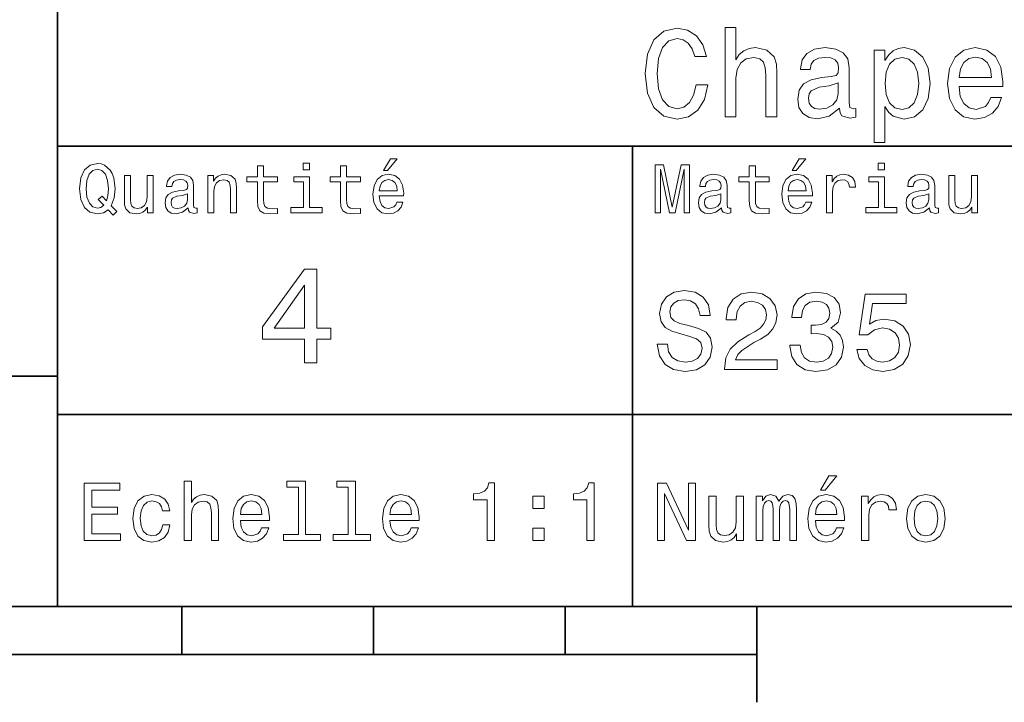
# Model space of a CAD drawing. Extents: x 0 to 297, y 0 to 210.
# Tile 4 of 7: x 160 to 211, y 5 to 41. Entities that reach past the tile are written whole.
import ezdxf

# ---------------------------------------------------------------- set-up
doc = ezdxf.new("R2010")
doc.units = 0

msp = doc.modelspace()

# ---------------------------------------------------------------- linework, layer by layer
at = {"color": 7, "lineweight": 35}
for p, q in [((162, 10), (162, 70)), ((162, 34), (287, 34)), ((97, 22), (162, 22)), ((162, 20), (287, 20)), ((10, 10), (287, 10)), ((97, 10), (287, 10)), ((98.5, 7.5), (198.5, 7.5))]:
    msp.add_line(p, q, dxfattribs=at)
at = {"color": 7, "lineweight": 35, "ltscale": 0.35}
msp.add_line((192, 20), (192, 34), dxfattribs=at)
at = {"color": 7, "lineweight": 35, "ltscale": 0.25}
msp.add_line((192, 10), (192, 20), dxfattribs=at)
at = {"color": 7, "lineweight": 35, "ltscale": 0.0625}
for p, q in [((168.5, 10), (168.5, 7.5)), ((178.5, 10), (178.5, 7.5)), ((188.5, 10), (188.5, 7.5))]:
    msp.add_line(p, q, dxfattribs=at)
at = {"color": 7, "lineweight": 35, "ltscale": 0.125}
msp.add_line((198.5, 10), (198.5, 5), dxfattribs=at)
at = {"color": 7, "lineweight": 13}
for points in [[(195.322769, 37.203171), (195.193085, 36.658501), (194.979111, 36.269451), (194.680832, 36.029537), (194.330688, 35.951729), (193.909225, 36.068443), (193.578522, 36.418587), (193.358063, 36.989193), (193.286743, 37.780258), (193.358063, 38.564842), (193.572037, 39.14193), (193.90274, 39.492073), (194.330688, 39.615273), (194.641922, 39.55043), (194.907776, 39.368874), (195.115265, 39.077087), (195.257919, 38.675072), (195.873917, 38.675072), (195.679398, 39.291065), (195.342209, 39.757923), (194.881836, 40.049709), (194.330688, 40.153458), (193.643372, 39.991352), (193.118149, 39.537464), (192.780975, 38.791786), (192.664261, 37.780258), (192.780975, 36.76873), (193.118149, 36.023052), (193.643372, 35.562679), (194.330688, 35.407059), (194.933716, 35.530258), (195.420029, 35.873917), (195.763687, 36.438038), (195.945236, 37.203171)], [(196.833572, 35.530258), (197.404175, 35.530258), (197.404175, 37.540344), (197.46254, 38.000721), (197.650574, 38.337894), (197.942368, 38.545387), (198.331406, 38.623199), (198.642654, 38.558357), (198.837173, 38.383286), (198.934433, 38.091499), (198.966858, 37.70245), (198.966858, 35.530258), (199.53746, 35.530258), (199.53746, 37.819164), (199.51152, 38.279537), (199.394806, 38.662102), (199.012238, 39.012245), (198.41571, 39.135445), (198.091492, 39.090057), (197.812683, 38.966858), (197.579254, 38.772331), (197.404175, 38.506485), (197.404175, 40.185879), (196.833572, 40.185879)], [(202.805481, 35.98415), (202.805481, 35.964695), (202.837891, 35.744236), (202.93515, 35.588615), (203.343658, 35.465416), (203.661377, 35.517288), (203.661377, 35.958214), (203.525208, 35.938759), (203.343658, 36.023052), (203.311234, 36.282421), (203.311234, 38.085014), (203.233429, 38.545387), (203.006485, 38.869595), (202.610947, 39.064121), (202.053314, 39.135445), (201.508636, 39.057636), (201.106628, 38.837173), (200.853745, 38.493515), (200.769455, 38.039623), (200.769455, 38.000721), (201.281693, 38.000721), (201.327087, 38.273052), (201.469742, 38.467579), (201.703171, 38.584293), (202.033859, 38.629681), (202.351578, 38.59726), (202.578522, 38.5), (202.714691, 38.331409), (202.760086, 38.09798), (202.734146, 37.825645), (202.630402, 37.68948), (202.371033, 37.624638), (201.88472, 37.572765), (201.327087, 37.456051), (200.931549, 37.248558), (200.69812, 36.924351), (200.626801, 36.444523), (200.691635, 36.016571), (200.892654, 35.698845), (201.216858, 35.497837), (201.664261, 35.426514), (202.267288, 35.562679)], [(205.178665, 38.474064), (205.178665, 39.012245), (204.608063, 39.012245), (204.608063, 34.181557), (205.178665, 34.181557), (205.178665, 36.061958), (205.379684, 35.757202), (205.606628, 35.556194), (206.177231, 35.407059), (206.721893, 35.530258), (207.149857, 35.899857), (207.428665, 36.483429), (207.532425, 37.274494), (207.428665, 38.059078), (207.149857, 38.642651), (206.721893, 39.005764), (206.177231, 39.135445), (205.865997, 39.096542), (205.600143, 38.973343), (205.373199, 38.76585)], [(209.043228, 37.105907), (211.325653, 37.105907), (211.332123, 37.371758), (211.228378, 38.117435), (210.943085, 38.675072), (210.489197, 39.012245), (209.886169, 39.135445), (209.296112, 39.005764), (208.842224, 38.642651), (208.55043, 38.052593), (208.446686, 37.274494), (208.543945, 36.476944), (208.835739, 35.893372), (209.283142, 35.530258), (209.866714, 35.407059), (210.372482, 35.491352), (210.78746, 35.711815), (211.092224, 36.061958), (211.267288, 36.528816), (210.703171, 36.528816), (210.586456, 36.269451), (210.417862, 36.074928), (209.938034, 35.919308), (209.568436, 35.990631), (209.289627, 36.217579), (209.108063, 36.587173), (209.043228, 37.086452)], [(206.079971, 35.919308), (205.697403, 36.003601), (205.418579, 36.262966), (205.243515, 36.684437), (205.18515, 37.274494), (205.243515, 37.858067), (205.418579, 38.279537), (205.697403, 38.532421), (206.079971, 38.623199), (206.430115, 38.532421), (206.708923, 38.273052), (206.884003, 37.851585), (206.948853, 37.274494), (206.884003, 36.690922), (206.708923, 36.262966), (206.430115, 36.003601)], [(209.043228, 37.585735), (209.114548, 38.033138), (209.289627, 38.363831), (209.555481, 38.564842), (209.905609, 38.636166), (210.249283, 38.564842), (210.515121, 38.363831), (210.677231, 38.033138), (210.735596, 37.585735)], [(202.740631, 36.749279), (202.662827, 36.412102), (202.455322, 36.152737), (202.144089, 35.98415), (201.76152, 35.925793), (201.515121, 35.958214), (201.340057, 36.061958), (201.229828, 36.243515), (201.197403, 36.496395), (201.223343, 36.723343), (201.327087, 36.885445), (201.742065, 37.067001), (202.267288, 37.14481), (202.740631, 37.30043)], [(164.642654, 30.685879), (164.916428, 30.401297), (165.107346, 30.592218), (164.811966, 30.894812), (164.963257, 31.305475), (165.010086, 31.780979), (164.941635, 32.339336), (164.862396, 32.56628), (164.757919, 32.753601), (164.46254, 33.009365), (164.282425, 33.074207), (164.08429, 33.099422), (163.702454, 33.009365), (163.41066, 32.757202), (163.223343, 32.342937), (163.158508, 31.780979), (163.223343, 31.219019), (163.407059, 30.804754), (163.698853, 30.54899), (164.08429, 30.462536), (164.39769, 30.520172)], [(172.438034, 32.130402), (172.438034, 31.161383), (172.459656, 30.847982), (172.560516, 30.631844), (172.762253, 30.505762), (173.104462, 30.462536), (173.479111, 30.480547), (173.479111, 30.754322), (173.205338, 30.732708), (172.956772, 30.761526), (172.823486, 30.851583), (172.765854, 31.002882), (172.755035, 31.215418), (172.755035, 32.130402), (173.479111, 32.130402), (173.479111, 32.400574), (172.755035, 32.400574), (172.755035, 32.966137), (172.438034, 32.966137), (172.438034, 32.400574), (171.890488, 32.400574), (171.890488, 32.130402)], [(175.161377, 33.117435), (174.82637, 33.117435), (174.82637, 32.757202), (175.161377, 32.757202)], [(176.775223, 32.130402), (176.775223, 31.161383), (176.796829, 30.847982), (176.89769, 30.631844), (177.099426, 30.505762), (177.44165, 30.462536), (177.816284, 30.480547), (177.816284, 30.754322), (177.542511, 30.732708), (177.293945, 30.761526), (177.16066, 30.851583), (177.103027, 31.002882), (177.092224, 31.215418), (177.092224, 32.130402), (177.816284, 32.130402), (177.816284, 32.400574), (177.092224, 32.400574), (177.092224, 32.966137), (176.775223, 32.966137), (176.775223, 32.400574), (176.227661, 32.400574), (176.227661, 32.130402)], [(179.015854, 32.728386), (179.228394, 32.728386), (179.729111, 33.340778), (179.376083, 33.340778)], [(193.183716, 30.530979), (193.46109, 30.530979), (193.46109, 32.80043), (193.929398, 30.530979), (194.239197, 30.530979), (194.703888, 32.80043), (194.703888, 30.530979), (194.984863, 30.530979), (194.984863, 33.030979), (194.545395, 33.030979), (194.08429, 30.826368), (193.626801, 33.030979), (193.183716, 33.030979)], [(198.100861, 32.130402), (198.100861, 31.161383), (198.122482, 30.847982), (198.223343, 30.631844), (198.425079, 30.505762), (198.767288, 30.462536), (199.141937, 30.480547), (199.141937, 30.754322), (198.868149, 30.732708), (198.619598, 30.761526), (198.486313, 30.851583), (198.42868, 31.002882), (198.417862, 31.215418), (198.417862, 32.130402), (199.141937, 32.130402), (199.141937, 32.400574), (198.417862, 32.400574), (198.417862, 32.966137), (198.100861, 32.966137), (198.100861, 32.400574), (197.553314, 32.400574), (197.553314, 32.130402)], [(200.341492, 32.728386), (200.554031, 32.728386), (201.054749, 33.340778), (200.701736, 33.340778)], [(205.161377, 33.117435), (204.82637, 33.117435), (204.82637, 32.757202), (205.161377, 32.757202)], [(164.41571, 30.916426), (164.260803, 30.801151), (164.08429, 30.765129), (163.850143, 30.829971), (163.666428, 31.024494), (163.543945, 31.341497), (163.504318, 31.780979), (163.543945, 32.216858), (163.662827, 32.537464), (163.846542, 32.731987), (164.08429, 32.80043), (164.318451, 32.731987), (164.502167, 32.533859), (164.621033, 32.213257), (164.664261, 31.780979), (164.631851, 31.40634), (164.5634, 31.150576), (164.329254, 31.395533), (164.13472, 31.211815)], [(166.998566, 32.465416), (166.681549, 32.465416), (166.681549, 31.348703), (166.645538, 31.089336), (166.541061, 30.902016), (166.378967, 30.786743), (166.166428, 30.750719), (165.997116, 30.779539), (165.889053, 30.865993), (165.827805, 31.013687), (165.8134, 31.222622), (165.8134, 32.465416), (165.496399, 32.465416), (165.496399, 31.193804), (165.507202, 30.93804), (165.575653, 30.725504), (165.784576, 30.530979), (166.119598, 30.462536), (166.299713, 30.487751), (166.454605, 30.552593), (166.587891, 30.664265), (166.695969, 30.826368), (166.695969, 30.530979), (166.998566, 30.530979)], [(168.824921, 30.78314), (168.824921, 30.772333), (168.842941, 30.649855), (168.896973, 30.5634), (169.123917, 30.494957), (169.30043, 30.523775), (169.30043, 30.768732), (169.224777, 30.757925), (169.123917, 30.804754), (169.105911, 30.948847), (169.105911, 31.950287), (169.062683, 32.206051), (168.9366, 32.386166), (168.716858, 32.494236), (168.407059, 32.533859), (168.104462, 32.490635), (167.881119, 32.368156), (167.740631, 32.177231), (167.693802, 31.925072), (167.693802, 31.903458), (167.978394, 31.903458), (168.003601, 32.054756), (168.082855, 32.162823), (168.21254, 32.227665), (168.396255, 32.25288), (168.572769, 32.234871), (168.698853, 32.180836), (168.77449, 32.087173), (168.799713, 31.957493), (168.785309, 31.806194), (168.727661, 31.730547), (168.583572, 31.694523), (168.3134, 31.665705), (168.003601, 31.600864), (167.783859, 31.48559), (167.654175, 31.305475), (167.614548, 31.038904), (167.650574, 30.801151), (167.762253, 30.62464), (167.942368, 30.512968), (168.190918, 30.473343), (168.52594, 30.54899)], [(169.844376, 30.530979), (170.161377, 30.530979), (170.161377, 31.647694), (170.193802, 31.903458), (170.298279, 32.090778), (170.460373, 32.206051), (170.676514, 32.249279), (170.849426, 32.213257), (170.957489, 32.115993), (171.011536, 31.95389), (171.029541, 31.737751), (171.029541, 30.530979), (171.346542, 30.530979), (171.346542, 31.802593), (171.332138, 32.058357), (171.267288, 32.270893), (171.054749, 32.465416), (170.723343, 32.533859), (170.539627, 32.508644), (170.38472, 32.440201), (170.251434, 32.324928), (170.146973, 32.170029), (170.146973, 32.465416), (169.844376, 32.465416)], [(175.150574, 30.79755), (175.150574, 32.400574), (174.336456, 32.400574), (174.336456, 32.130402), (174.833572, 32.130402), (174.833572, 30.79755), (174.185165, 30.79755), (174.185165, 30.530979), (175.806198, 30.530979), (175.806198, 30.79755)], [(178.796112, 31.40634), (180.064117, 31.40634), (180.067719, 31.554033), (180.010086, 31.9683), (179.851593, 32.278099), (179.599426, 32.465416), (179.264404, 32.533859), (178.9366, 32.461815), (178.684433, 32.260086), (178.522339, 31.932276), (178.464691, 31.5), (178.518738, 31.056915), (178.680832, 30.732708), (178.929398, 30.530979), (179.253601, 30.462536), (179.534576, 30.509365), (179.765137, 30.631844), (179.934433, 30.826368), (180.031708, 31.085733), (179.718292, 31.085733), (179.653458, 30.941643), (179.559799, 30.833572), (179.293228, 30.747118), (179.087891, 30.786743), (178.932999, 30.912823), (178.832138, 31.118155), (178.796112, 31.395533)], [(196.656342, 30.78314), (196.656342, 30.772333), (196.674347, 30.649855), (196.728394, 30.5634), (196.955338, 30.494957), (197.131851, 30.523775), (197.131851, 30.768732), (197.056198, 30.757925), (196.955338, 30.804754), (196.937317, 30.948847), (196.937317, 31.950287), (196.894089, 32.206051), (196.768005, 32.386166), (196.548264, 32.494236), (196.23848, 32.533859), (195.935883, 32.490635), (195.71254, 32.368156), (195.572052, 32.177231), (195.525223, 31.925072), (195.525223, 31.903458), (195.809799, 31.903458), (195.835022, 32.054756), (195.914261, 32.162823), (196.043945, 32.227665), (196.227661, 32.25288), (196.404175, 32.234871), (196.530258, 32.180836), (196.605911, 32.087173), (196.631119, 31.957493), (196.616714, 31.806194), (196.559082, 31.730547), (196.414978, 31.694523), (196.144806, 31.665705), (195.835022, 31.600864), (195.61528, 31.48559), (195.485596, 31.305475), (195.445969, 31.038904), (195.481995, 30.801151), (195.593658, 30.62464), (195.773773, 30.512968), (196.022339, 30.473343), (196.357346, 30.54899)], [(200.121765, 31.40634), (201.389771, 31.40634), (201.393372, 31.554033), (201.335739, 31.9683), (201.177231, 32.278099), (200.925079, 32.465416), (200.590057, 32.533859), (200.262253, 32.461815), (200.010086, 32.260086), (199.847977, 31.932276), (199.790344, 31.5), (199.844376, 31.056915), (200.006485, 30.732708), (200.255051, 30.530979), (200.579254, 30.462536), (200.860229, 30.509365), (201.090775, 30.631844), (201.260086, 30.826368), (201.357346, 31.085733), (201.043945, 31.085733), (200.979111, 30.941643), (200.885452, 30.833572), (200.618881, 30.747118), (200.413544, 30.786743), (200.258652, 30.912823), (200.157776, 31.118155), (200.121765, 31.395533)], [(202.131851, 30.530979), (202.448853, 30.530979), (202.448853, 31.636887), (202.481262, 31.903458), (202.578537, 32.094379), (202.73703, 32.209652), (202.94957, 32.249279), (203.108063, 32.224064), (203.226944, 32.152016), (203.298996, 32.029537), (203.324203, 31.863832), (203.644806, 31.863832), (203.601593, 32.155621), (203.482712, 32.364552), (203.284576, 32.490635), (203.014404, 32.533859), (202.830688, 32.505043), (202.672195, 32.432995), (202.531708, 32.310516), (202.420029, 32.144814), (202.420029, 32.465416), (202.131851, 32.465416)], [(205.150574, 30.79755), (205.150574, 32.400574), (204.336456, 32.400574), (204.336456, 32.130402), (204.833572, 32.130402), (204.833572, 30.79755), (204.185165, 30.79755), (204.185165, 30.530979), (205.806198, 30.530979), (205.806198, 30.79755)], [(207.499283, 30.78314), (207.499283, 30.772333), (207.517288, 30.649855), (207.57132, 30.5634), (207.798264, 30.494957), (207.974777, 30.523775), (207.974777, 30.768732), (207.899139, 30.757925), (207.798264, 30.804754), (207.780258, 30.948847), (207.780258, 31.950287), (207.73703, 32.206051), (207.610947, 32.386166), (207.391205, 32.494236), (207.081406, 32.533859), (206.778824, 32.490635), (206.555481, 32.368156), (206.414978, 32.177231), (206.368149, 31.925072), (206.368149, 31.903458), (206.65274, 31.903458), (206.677948, 32.054756), (206.757202, 32.162823), (206.886887, 32.227665), (207.070602, 32.25288), (207.247116, 32.234871), (207.373199, 32.180836), (207.448853, 32.087173), (207.47406, 31.957493), (207.459656, 31.806194), (207.402023, 31.730547), (207.257919, 31.694523), (206.987747, 31.665705), (206.677948, 31.600864), (206.458206, 31.48559), (206.328537, 31.305475), (206.28891, 31.038904), (206.324921, 30.801151), (206.4366, 30.62464), (206.616714, 30.512968), (206.86528, 30.473343), (207.200287, 30.54899)], [(210.010086, 32.465416), (209.693085, 32.465416), (209.693085, 31.348703), (209.657059, 31.089336), (209.552597, 30.902016), (209.390488, 30.786743), (209.177948, 30.750719), (209.008636, 30.779539), (208.900574, 30.865993), (208.83934, 31.013687), (208.824921, 31.222622), (208.824921, 32.465416), (208.507919, 32.465416), (208.507919, 31.193804), (208.518738, 30.93804), (208.587173, 30.725504), (208.796112, 30.530979), (209.131119, 30.462536), (209.311234, 30.487751), (209.466141, 30.552593), (209.599426, 30.664265), (209.707489, 30.826368), (209.707489, 30.530979), (210.010086, 30.530979)], [(178.796112, 31.672911), (178.835739, 31.921469), (178.932999, 32.105186), (179.080688, 32.216858), (179.275208, 32.256485), (179.466141, 32.216858), (179.613831, 32.105186), (179.703888, 31.921469), (179.736313, 31.672911)], [(200.121765, 31.672911), (200.161377, 31.921469), (200.258652, 32.105186), (200.406342, 32.216858), (200.600861, 32.256485), (200.791794, 32.216858), (200.939484, 32.105186), (201.029541, 31.921469), (201.061966, 31.672911)], [(168.78891, 31.208212), (168.745682, 31.020893), (168.630402, 30.876801), (168.457489, 30.78314), (168.244965, 30.750719), (168.108063, 30.768732), (168.010803, 30.826368), (167.94957, 30.927233), (167.931549, 31.067722), (167.945969, 31.193804), (168.003601, 31.283861), (168.234146, 31.384726), (168.52594, 31.427954), (168.78891, 31.514408)], [(196.620316, 31.208212), (196.577087, 31.020893), (196.461823, 30.876801), (196.28891, 30.78314), (196.07637, 30.750719), (195.939484, 30.768732), (195.842224, 30.826368), (195.780975, 30.927233), (195.76297, 31.067722), (195.777374, 31.193804), (195.835022, 31.283861), (196.065567, 31.384726), (196.357346, 31.427954), (196.620316, 31.514408)], [(207.463257, 31.208212), (207.420029, 31.020893), (207.304749, 30.876801), (207.131851, 30.78314), (206.919312, 30.750719), (206.782425, 30.768732), (206.68515, 30.826368), (206.623917, 30.927233), (206.605911, 31.067722), (206.620316, 31.193804), (206.677948, 31.283861), (206.908508, 31.384726), (207.200287, 31.427954), (207.463257, 31.514408)], [(174.89624, 22.700289), (175.544662, 22.700289), (175.544662, 23.939482), (176.257919, 23.939482), (176.257919, 24.51585), (175.544662, 24.51585), (175.544662, 27.59222), (174.889038, 27.59222), (172.698837, 24.573488), (172.698837, 23.939482), (174.89624, 23.939482)], [(173.304031, 24.51585), (174.89624, 26.756485), (174.89624, 24.51585)], [(193.824203, 23.680117), (193.299713, 23.680117), (193.414978, 23.069164), (193.703171, 22.619596), (194.146973, 22.348703), (194.746399, 22.250721), (195.340057, 22.342941), (195.783859, 22.596542), (196.066284, 22.994238), (196.170029, 23.518732), (196.083572, 23.991356), (195.841492, 24.296831), (195.44957, 24.49856), (194.925079, 24.648417), (194.47551, 24.757925), (194.181549, 24.884727), (194.014404, 25.069164), (193.96254, 25.357349), (194.014404, 25.616714), (194.164261, 25.812681), (194.394806, 25.945246), (194.711823, 25.991356), (195.034576, 25.933718), (195.288177, 25.778099), (195.455338, 25.518732), (195.536026, 25.167149), (196.060516, 25.167149), (196.060516, 25.178675), (195.968292, 25.720463), (195.697403, 26.12392), (195.270889, 26.377522), (194.694519, 26.463978), (194.175797, 26.377522), (193.772339, 26.135448), (193.51297, 25.760807), (193.420746, 25.276657), (193.495682, 24.844381), (193.714691, 24.550434), (194.060516, 24.354467), (194.533142, 24.204613), (195, 24.072046), (195.351578, 23.945246), (195.564835, 23.760807), (195.639771, 23.461096), (195.570602, 23.155621), (195.391937, 22.925074), (195.121033, 22.780981), (194.769455, 22.734871), (194.377518, 22.798271), (194.077805, 22.98271), (193.887604, 23.282421)], [(196.798264, 22.360231), (199.547546, 22.360231), (199.547546, 22.855909), (197.374634, 22.855909), (197.495682, 23.126802), (197.703171, 23.351585), (198.342941, 23.760807), (198.682999, 23.933718), (199.0634, 24.181557), (199.33429, 24.469742), (199.489914, 24.809799), (199.547546, 25.195967), (199.44957, 25.680117), (199.17868, 26.06052), (198.763687, 26.302595), (198.227661, 26.38905), (197.674347, 26.291067), (197.253601, 26.020174), (196.982712, 25.587896), (196.890488, 25.017292), (196.890488, 24.9366), (197.414978, 24.9366), (197.414978, 24.98271), (197.466858, 25.374641), (197.622482, 25.662825), (197.870316, 25.847263), (198.198853, 25.910664), (198.533142, 25.853027), (198.780975, 25.708935), (198.942368, 25.48415), (199, 25.201729), (198.959656, 24.9366), (198.850143, 24.711817), (198.66571, 24.51585), (198.412109, 24.342941), (198.072052, 24.158503), (197.507202, 23.801153), (197.109512, 23.42075), (196.873199, 22.959656), (196.798264, 22.377522)], [(200.221909, 23.616716), (200.221909, 23.57637), (200.314117, 23.023056), (200.585022, 22.60807), (201.01152, 22.342941), (201.57637, 22.244957), (202.175797, 22.342941), (202.625366, 22.596542), (202.913544, 23), (203.017288, 23.518732), (202.971176, 23.858791), (202.844376, 24.135448), (202.636887, 24.348703), (202.360229, 24.504324), (202.734863, 24.815563), (202.867432, 25.311239), (202.780975, 25.760807), (202.533142, 26.100864), (202.129684, 26.314121), (201.57637, 26.38905), (201.057632, 26.296831), (200.659943, 26.043228), (200.400574, 25.639771), (200.314117, 25.103746), (200.314117, 25.063402), (200.827087, 25.063402), (200.873199, 25.432278), (201.023056, 25.697407), (201.265137, 25.858791), (201.605194, 25.916428), (201.904892, 25.870317), (202.123917, 25.749281), (202.256485, 25.553314), (202.30835, 25.288185), (202.256485, 25.005764), (202.118149, 24.815563), (201.876083, 24.700289), (201.547546, 24.665707), (201.322769, 24.671471), (201.322769, 24.216139), (201.605194, 24.227667), (201.968292, 24.175793), (202.239197, 24.037464), (202.400574, 23.812681), (202.458206, 23.518732), (202.394806, 23.184439), (202.227661, 22.9366), (201.96254, 22.780981), (201.610947, 22.729107), (201.247833, 22.786745), (200.982712, 22.959656), (200.815567, 23.236313), (200.752167, 23.616716)], [(203.714691, 23.40346), (203.841492, 22.930836), (204.123917, 22.56196), (204.53891, 22.331413), (205.069168, 22.244957), (205.651291, 22.348703), (206.106628, 22.631124), (206.394806, 23.080692), (206.504318, 23.657061), (206.406342, 24.193085), (206.129684, 24.613834), (205.697403, 24.884727), (205.138336, 24.98271), (204.706055, 24.913546), (204.371765, 24.723343), (204.533142, 25.801153), (206.285309, 25.801153), (206.285309, 26.273777), (204.146973, 26.273777), (203.829971, 24.152739), (204.291061, 24.152739), (204.625366, 24.423632), (205.05188, 24.521614), (205.420746, 24.458214), (205.703171, 24.273777), (205.881851, 23.991356), (205.945251, 23.628242), (205.881851, 23.265131), (205.697403, 22.98271), (205.414978, 22.804035), (205.05188, 22.740635), (204.746399, 22.780981), (204.510086, 22.913546), (204.337173, 23.121038), (204.250717, 23.40346)], [(168.610947, 13.428675), (168.991348, 13.428675), (168.991348, 14.768732), (169.030258, 15.075649), (169.155624, 15.300432), (169.350143, 15.438761), (169.609512, 15.490635), (169.817001, 15.447407), (169.946686, 15.330692), (170.011536, 15.136168), (170.033142, 14.876801), (170.033142, 13.428675), (170.413544, 13.428675), (170.413544, 14.954612), (170.396255, 15.261528), (170.318451, 15.516571), (170.0634, 15.75), (169.66571, 15.832133), (169.44957, 15.801874), (169.263687, 15.719741), (169.108063, 15.590058), (168.991348, 15.412825), (168.991348, 16.532421), (168.610947, 16.532421)], [(174.572052, 16.212536), (174.572052, 13.748559), (173.789627, 13.748559), (173.789627, 13.428675), (175.730545, 13.428675), (175.730545, 13.748559), (174.952454, 13.748559), (174.952454, 16.532421), (173.97551, 16.532421), (173.97551, 16.212536)], [(177.174347, 16.212536), (177.174347, 13.748559), (176.391937, 13.748559), (176.391937, 13.428675), (178.332855, 13.428675), (178.332855, 13.748559), (177.554749, 13.748559), (177.554749, 16.532421), (176.577805, 16.532421), (176.577805, 16.212536)], [(184.416412, 13.428675), (184.809784, 13.428675), (184.809784, 16.450289), (184.515839, 16.450289), (184.438034, 16.1866), (184.28241, 16.009367), (184.044662, 15.905621), (183.716125, 15.871038), (183.716125, 15.564121), (184.416412, 15.564121)], [(189.621033, 13.428675), (190.014404, 13.428675), (190.014404, 16.450289), (189.720459, 16.450289), (189.642639, 16.1866), (189.48703, 16.009367), (189.249268, 15.905621), (188.920746, 15.871038), (188.920746, 15.564121), (189.621033, 15.564121)], [(201.809799, 16.065563), (202.06485, 16.065563), (202.66571, 16.800432), (202.242081, 16.800432)], [(163.393372, 13.428675), (165.295395, 13.428675), (165.295395, 13.791787), (163.791061, 13.791787), (163.791061, 14.807637), (165.131119, 14.807637), (165.131119, 15.166427), (163.791061, 15.166427), (163.791061, 16.065563), (165.260803, 16.065563), (165.260803, 16.428675), (163.393372, 16.428675)], [(193.315567, 13.428675), (193.674347, 13.428675), (193.674347, 15.888329), (194.824203, 13.428675), (195.286743, 13.428675), (195.286743, 16.428675), (194.92363, 16.428675), (194.92363, 13.969021), (193.786743, 16.428675), (193.315567, 16.428675)], [(167.48703, 14.980548), (167.863113, 14.980548), (167.785309, 15.326369), (167.599426, 15.598703), (167.309799, 15.767292), (166.933716, 15.832133), (166.518738, 15.745678), (166.203171, 15.503603), (166.004318, 15.110231), (165.935165, 14.582853), (166, 14.059798), (166.194519, 13.67075), (166.501434, 13.428675), (166.920746, 13.346542), (167.292511, 13.411384), (167.582138, 13.592939), (167.780975, 13.878242), (167.867432, 14.258646), (167.504318, 14.258646), (167.439484, 14.016571), (167.318451, 13.835014), (167.145538, 13.722623), (166.933716, 13.688041), (166.670029, 13.744237), (166.479828, 13.917148), (166.363113, 14.198127), (166.324203, 14.595821), (166.363113, 14.984871), (166.484146, 15.26585), (166.67868, 15.438761), (166.933716, 15.49928), (167.158508, 15.460375), (167.327087, 15.360951), (167.439484, 15.196686)], [(171.546112, 14.479107), (173.067719, 14.479107), (173.072052, 14.656341), (173.002884, 15.153459), (172.812683, 15.525217), (172.510086, 15.75), (172.108063, 15.832133), (171.714691, 15.745678), (171.412109, 15.503603), (171.217575, 15.110231), (171.148422, 14.591499), (171.213257, 14.059798), (171.407776, 13.67075), (171.706055, 13.428675), (172.095108, 13.346542), (172.432281, 13.402739), (172.708939, 13.549712), (172.912109, 13.783141), (173.028824, 14.09438), (172.65274, 14.09438), (172.574936, 13.92147), (172.46254, 13.791787), (172.142654, 13.688041), (171.896255, 13.735591), (171.710373, 13.886888), (171.58934, 14.133286), (171.546112, 14.466139)], [(171.546112, 14.798992), (171.593658, 15.097262), (171.710373, 15.317724), (171.887604, 15.45173), (172.121033, 15.49928), (172.350143, 15.45173), (172.527374, 15.317724), (172.635452, 15.097262), (172.674347, 14.798992)], [(179.353027, 14.479107), (180.874634, 14.479107), (180.878967, 14.656341), (180.809799, 15.153459), (180.619598, 15.525217), (180.317001, 15.75), (179.914978, 15.832133), (179.521606, 15.745678), (179.219025, 15.503603), (179.02449, 15.110231), (178.955338, 14.591499), (179.020172, 14.059798), (179.214691, 13.67075), (179.51297, 13.428675), (179.902023, 13.346542), (180.239197, 13.402739), (180.515854, 13.549712), (180.719025, 13.783141), (180.835739, 14.09438), (180.459656, 14.09438), (180.381851, 13.92147), (180.269455, 13.791787), (179.94957, 13.688041), (179.703171, 13.735591), (179.517288, 13.886888), (179.396255, 14.133286), (179.353027, 14.466139)], [(179.353027, 14.798992), (179.400574, 15.097262), (179.517288, 15.317724), (179.694519, 15.45173), (179.927948, 15.49928), (180.157059, 15.45173), (180.33429, 15.317724), (180.442368, 15.097262), (180.481262, 14.798992)], [(186.798264, 15.105908), (187.394806, 15.105908), (187.394806, 15.75), (186.798264, 15.75)], [(197.798279, 15.75), (197.417862, 15.75), (197.417862, 14.409943), (197.374634, 14.098703), (197.249283, 13.873919), (197.054749, 13.735591), (196.799713, 13.692364), (196.596542, 13.726946), (196.466858, 13.830692), (196.393372, 14.007925), (196.376083, 14.258646), (196.376083, 15.75), (195.995682, 15.75), (195.995682, 14.224064), (196.008652, 13.917148), (196.090775, 13.662104), (196.341492, 13.428675), (196.743515, 13.346542), (196.959656, 13.376801), (197.145538, 13.454611), (197.305481, 13.588617), (197.435165, 13.783141), (197.435165, 13.428675), (197.798279, 13.428675)], [(198.459656, 13.428675), (198.809799, 13.428675), (198.809799, 14.980548), (198.831406, 15.213978), (198.896255, 15.382565), (198.995682, 15.481989), (199.125366, 15.520894), (199.229111, 15.486312), (199.298279, 15.399857), (199.332855, 15.252882), (199.345825, 15.058358), (199.345825, 13.428675), (199.674347, 13.428675), (199.674347, 14.980548), (199.695969, 15.209655), (199.760803, 15.378242), (199.864548, 15.481989), (199.994232, 15.520894), (200.097977, 15.486312), (200.167145, 15.399857), (200.210373, 15.058358), (200.210373, 13.428675), (200.560516, 13.428675), (200.560516, 15.032421), (200.53891, 15.365274), (200.469742, 15.620317), (200.331406, 15.775937), (200.106628, 15.832133), (199.842941, 15.745678), (199.639771, 15.494957), (199.479828, 15.741355), (199.211823, 15.832133), (198.965424, 15.745678), (198.796829, 15.503603), (198.796829, 15.75), (198.459656, 15.75)], [(201.546112, 14.479107), (203.067719, 14.479107), (203.072052, 14.656341), (203.002884, 15.153459), (202.812683, 15.525217), (202.510086, 15.75), (202.108063, 15.832133), (201.714691, 15.745678), (201.412109, 15.503603), (201.217575, 15.110231), (201.148422, 14.591499), (201.213257, 14.059798), (201.407776, 13.67075), (201.706055, 13.428675), (202.095108, 13.346542), (202.432281, 13.402739), (202.708939, 13.549712), (202.912109, 13.783141), (203.028824, 14.09438), (202.65274, 14.09438), (202.574936, 13.92147), (202.46254, 13.791787), (202.142654, 13.688041), (201.896255, 13.735591), (201.710373, 13.886888), (201.58934, 14.133286), (201.546112, 14.466139)], [(201.546112, 14.798992), (201.593658, 15.097262), (201.710373, 15.317724), (201.887604, 15.45173), (202.121033, 15.49928), (202.350143, 15.45173), (202.527374, 15.317724), (202.635452, 15.097262), (202.674347, 14.798992)], [(203.958221, 13.428675), (204.338623, 13.428675), (204.338623, 14.755764), (204.377518, 15.075649), (204.494232, 15.304755), (204.684433, 15.443084), (204.939484, 15.490635), (205.129684, 15.460375), (205.272339, 15.373919), (205.358795, 15.226946), (205.389053, 15.028098), (205.773773, 15.028098), (205.721909, 15.378242), (205.579254, 15.628963), (205.341492, 15.78026), (205.017288, 15.832133), (204.796829, 15.797551), (204.606628, 15.711096), (204.438034, 15.564121), (204.304031, 15.365274), (204.304031, 15.75), (203.958221, 15.75)], [(206.305481, 14.587176), (206.374634, 14.059798), (206.573486, 13.67075), (206.889053, 13.428675), (207.312683, 13.346542), (207.731995, 13.428675), (208.047546, 13.666427), (208.246399, 14.055476), (208.319885, 14.587176), (208.246399, 15.114553), (208.047546, 15.507925), (207.731995, 15.745678), (207.312683, 15.832133), (206.889053, 15.745678), (206.573486, 15.503603), (206.374634, 15.114553)], [(206.694519, 14.591499), (206.733429, 14.980548), (206.854462, 15.261528), (207.048996, 15.434439), (207.312683, 15.494957), (207.572052, 15.434439), (207.766571, 15.26585), (207.887604, 14.980548), (207.930832, 14.591499), (207.887604, 14.198127), (207.766571, 13.912825), (207.572052, 13.739914), (207.312683, 13.683718), (207.048996, 13.739914), (206.854462, 13.912825), (206.733429, 14.198127)], [(186.798264, 13.428675), (187.394806, 13.428675), (187.394806, 14.072767), (186.798264, 14.072767)]]:
    msp.add_lwpolyline(points, close=True, dxfattribs=at)

doc.saveas('drawing.dxf')
